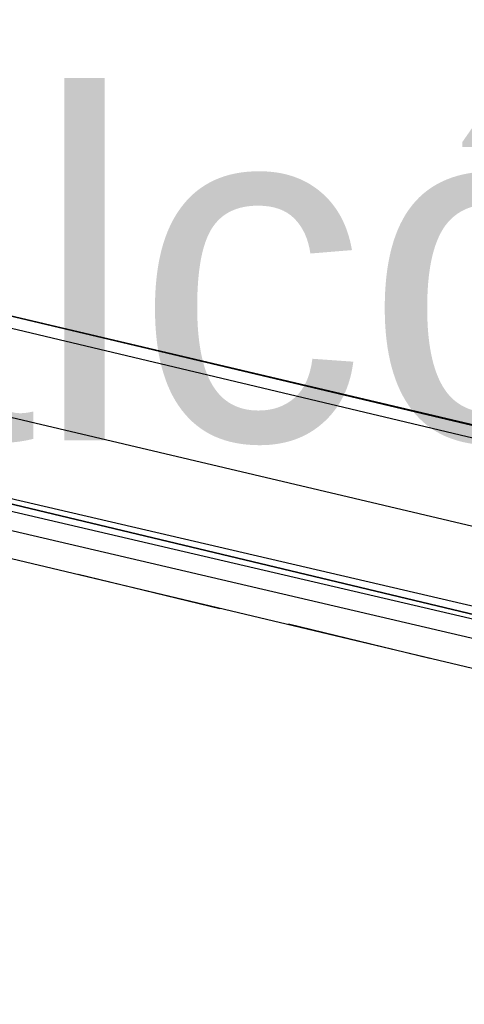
# Model space of a CAD drawing. Header units: feet. Extents: x -79 to 198, y -22 to 181.
# Tile 204 of 256: x 120.42 to 121.97, y 127.44 to 130.87. Entities that reach past the tile are written whole.
import ezdxf
from ezdxf.enums import TextEntityAlignment as Align

# ---------------------------------------------------------------- set-up
doc = ezdxf.new("R2010")
doc.units = ezdxf.units.FT
doc.layers.add('A-LINEA', color=7, linetype='CONTINUOUS')
doc.layers.add('A-NOMBRE-ESPACIO', color=2, linetype='CONTINUOUS')

msp = doc.modelspace()

# ---------------------------------------------------------------- linework, layer by layer
at = {"layer": 'A-LINEA'}
for p, q in [((119.2933, 130.0978), (127.2133, 128.2311)), ((119.6267, 129.9778), (126.8667, 128.2578)), ((122.2933, 128.6444), (119.6133, 129.2711)), ((119.44, 129.2178), (126.6933, 127.4978)), ((120.6267, 128.9378), (121.12, 128.8178)), ((120.6267, 128.9378), (121.12, 128.8178)), ((121.36, 128.7644), (121.8533, 128.6444)), ((121.36, 128.7644), (121.8533, 128.6444))]:
    msp.add_line(p, q, dxfattribs=at)
for points in [[(103.1067, 159.3911), (103.0667, 159.2178), (102.5733, 157.1111), (102.8667, 156.9378), (100.9867, 148.9911), (103.5867, 148.3778), (103.4267, 147.7244), (111.4267, 145.8444), (113.8133, 145.2711), (117.8667, 144.3111), (114.9067, 131.8311), (119.4533, 130.7511), (119.2933, 130.0978), (122, 129.4578), (128.0267, 128.0444), (124.1867, 111.8044), (124.44, 111.7378), (125.7867, 111.4178), (129.48, 110.5511), (135.96, 109.0178), (135.88, 108.6844), (141.96, 107.2578)], [(103.1067, 159.3911), (103.0667, 159.2178), (102.5733, 157.1111), (102.8667, 156.9378), (100.9867, 148.9911), (103.5867, 148.3778), (103.4267, 147.7244), (111.4267, 145.8444), (113.8133, 145.2711), (117.8667, 144.3111), (114.9067, 131.8311), (119.4533, 130.7511), (119.2933, 130.0978), (122, 129.4578), (128.0267, 128.0444), (124.1867, 111.8044), (124.44, 111.7378), (125.7867, 111.4178), (129.48, 110.5511), (135.96, 109.0178), (135.88, 108.6844), (141.96, 107.2578)], [(119.5467, 129.6844), (122.3733, 129.0178), (123.0667, 128.8578)], [(122.32, 128.7511), (119.5733, 129.3911), (119.56, 129.3778), (119.5733, 129.3778), (122.3067, 128.7244), (119.5733, 129.3778), (119.56, 129.3778), (119.56, 129.3644), (119.56, 129.3511), (122.3067, 128.7111)]]:
    msp.add_lwpolyline(points, dxfattribs=at)

# ---------------------------------------------------------------- texts
at = {"layer": 'A-NOMBRE-ESPACIO'}
msp.add_text('Balcón', height=1.2, dxfattribs=at).set_placement((120.96, 129.4044), align=Align.CENTER)

doc.saveas('drawing.dxf')
